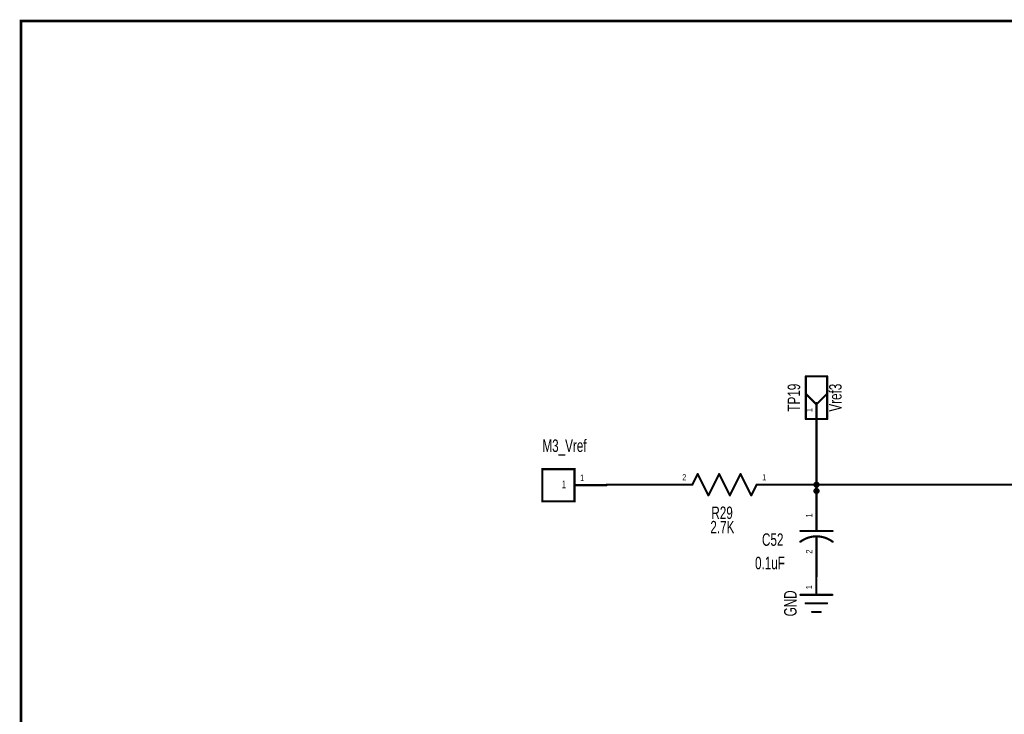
# Model space of a CAD drawing. Extents: x -2.4 to 9.1, y -2 to 6.1.
# Tile 2 of 7: x -2.4 to 2.2, y 2.8 to 6.1. Entities that reach past the tile are written whole.
import ezdxf
from ezdxf.enums import TextEntityAlignment as Align

# ---------------------------------------------------------------- set-up
doc = ezdxf.new("R2010")
doc.units = 0
for name, color, linetype in [('Element', 253, 'CONTINUOUS'), ('Net', 50, 'CONTINUOUS'), ('Pin', 50, 'CONTINUOUS'), ('Titles', 253, 'CONTINUOUS')]:
    doc.layers.add(name, color=color, linetype=linetype)

msp = doc.modelspace()

# ---------------------------------------------------------------- linework, layer by layer
at = {"layer": 'Element', "linetype": 'CONTINUOUS'}
for points, const_width in [([(1.2306, 4.391), (1.3306, 4.391)], 0.0098), ([(1.2306, 4.191), (1.2306, 4.391)], 0.0098), ([(1.3306, 4.391), (1.3306, 4.191)], 0.0098), ([(1.2306, 4.3098), (1.2806, 4.2598)], 0.0098), ([(1.3306, 4.3098), (1.2806, 4.2598)], 0.0098), ([(1.2806, 4.266), (1.2806, 4.191)], 0.0098), ([(1.3306, 4.191), (1.2306, 4.191)], 0.0098), ([(0.1499, 3.9569), (0, 3.9569), (0, 3.8069), (0.1499, 3.8069), (0.1499, 3.9569)], 0.0098), ([(0.7257, 3.9343), (0.7007, 3.8843)], 0.0098), ([(0.7757, 3.8343), (0.7257, 3.9343)], 0.0098), ([(0.8257, 3.9343), (0.7757, 3.8343)], 0.0098), ([(0.8757, 3.8343), (0.8257, 3.9343)], 0.0098), ([(0.9257, 3.9343), (0.8757, 3.8343)], 0.0098), ([(0.9757, 3.8343), (0.9257, 3.9343)], 0.0098), ([(1.0007, 3.8843), (0.9757, 3.8343)], 0.0098), ([(1.2806, 3.7049), (1.2806, 3.6679)], 0.0098), ([(1.3559, 3.6177), (1.3493, 3.6224), (1.3424, 3.6266), (1.3352, 3.6303), (1.3279, 3.6336), (1.3203, 3.6364), (1.3126, 3.6387), (1.3047, 3.6405), (1.2967, 3.6418), (1.2887, 3.6426), (1.2806, 3.6429), (1.2726, 3.6426), (1.2645, 3.6418), (1.2566, 3.6405), (1.2487, 3.6387), (1.241, 3.6364), (1.2334, 3.6336), (1.226, 3.6303), (1.2189, 3.6266), (1.212, 3.6223), (1.2054, 3.6177)], 0.01), ([(1.2056, 3.6679), (1.3556, 3.6679)], 0.0098), ([(1.2806, 3.6429), (1.2806, 3.6049)], 0.0098), ([(1.2051, 3.3696), (1.3551, 3.3696)], 0.0098), ([(1.2301, 3.3296), (1.3301, 3.3296)], 0.0098), ([(1.2601, 3.2896), (1.3001, 3.2896)], 0.0098)]:
    msp.add_lwpolyline(points, dxfattribs=dict(at, const_width=const_width))
for points, const_width in [([(1.2282, 4.391, 1), (1.2331, 4.391, 1), (1.2282, 4.391, 1)], 0.0049), ([(1.2282, 4.391, 1), (1.2331, 4.391, 1), (1.2282, 4.391, 1)], 0.0049), ([(1.3282, 4.391, 1), (1.3331, 4.391, 1), (1.3282, 4.391, 1)], 0.0049), ([(1.3282, 4.391, 1), (1.3331, 4.391, 1), (1.3282, 4.391, 1)], 0.0049), ([(1.2282, 4.3098, 1), (1.2331, 4.3098, 1), (1.2282, 4.3098, 1)], 0.0049), ([(1.3282, 4.3098, 1), (1.3331, 4.3098, 1), (1.3282, 4.3098, 1)], 0.0049), ([(1.2782, 4.266, 1), (1.2831, 4.266, 1), (1.2782, 4.266, 1)], 0.0049), ([(1.2782, 4.2598, 1), (1.2831, 4.2598, 1), (1.2782, 4.2598, 1)], 0.0049), ([(1.2782, 4.2598, 1), (1.2831, 4.2598, 1), (1.2782, 4.2598, 1)], 0.0049), ([(1.2282, 4.191, 1), (1.2331, 4.191, 1), (1.2282, 4.191, 1)], 0.0049), ([(1.2282, 4.191, 1), (1.2331, 4.191, 1), (1.2282, 4.191, 1)], 0.0049), ([(1.2782, 4.191, 1), (1.2831, 4.191, 1), (1.2782, 4.191, 1)], 0.0049), ([(1.3282, 4.191, 1), (1.3331, 4.191, 1), (1.3282, 4.191, 1)], 0.0049), ([(1.3282, 4.191, 1), (1.3331, 4.191, 1), (1.3282, 4.191, 1)], 0.0049), ([(0.7232, 3.9343, 1), (0.7282, 3.9343, 1), (0.7232, 3.9343, 1)], 0.0049), ([(0.7232, 3.9343, 1), (0.7282, 3.9343, 1), (0.7232, 3.9343, 1)], 0.0049), ([(0.8232, 3.9343, 1), (0.8282, 3.9343, 1), (0.8232, 3.9343, 1)], 0.0049), ([(0.8232, 3.9343, 1), (0.8282, 3.9343, 1), (0.8232, 3.9343, 1)], 0.0049), ([(0.9232, 3.9343, 1), (0.9282, 3.9343, 1), (0.9232, 3.9343, 1)], 0.0049), ([(0.9232, 3.9343, 1), (0.9282, 3.9343, 1), (0.9232, 3.9343, 1)], 0.0049), ([(0.6982, 3.8843, 1), (0.7032, 3.8843, 1), (0.6982, 3.8843, 1)], 0.0049), ([(0.9982, 3.8843, 1), (1.0032, 3.8843, 1), (0.9982, 3.8843, 1)], 0.0049), ([(0.7732, 3.8343, 1), (0.7782, 3.8343, 1), (0.7732, 3.8343, 1)], 0.0049), ([(0.7732, 3.8343, 1), (0.7782, 3.8343, 1), (0.7732, 3.8343, 1)], 0.0049), ([(0.8732, 3.8343, 1), (0.8782, 3.8343, 1), (0.8732, 3.8343, 1)], 0.0049), ([(0.8732, 3.8343, 1), (0.8782, 3.8343, 1), (0.8732, 3.8343, 1)], 0.0049), ([(0.9732, 3.8343, 1), (0.9782, 3.8343, 1), (0.9732, 3.8343, 1)], 0.0049), ([(0.9732, 3.8343, 1), (0.9782, 3.8343, 1), (0.9732, 3.8343, 1)], 0.0049), ([(1.2782, 3.7049, 1), (1.2831, 3.7049, 1), (1.2782, 3.7049, 1)], 0.0049), ([(1.2032, 3.6679, 1), (1.2081, 3.6679, 1), (1.2032, 3.6679, 1)], 0.0049), ([(1.2782, 3.6679, 1), (1.2831, 3.6679, 1), (1.2782, 3.6679, 1)], 0.0049), ([(1.2782, 3.6429, 1), (1.2831, 3.6429, 1), (1.2782, 3.6429, 1)], 0.0049), ([(1.3532, 3.6679, 1), (1.3581, 3.6679, 1), (1.3532, 3.6679, 1)], 0.0049), ([(1.2029, 3.6177, 1), (1.2079, 3.6177, 1), (1.2029, 3.6177, 1)], 0.005), ([(1.2782, 3.6049, 1), (1.2831, 3.6049, 1), (1.2782, 3.6049, 1)], 0.0049), ([(1.3534, 3.6177, 1), (1.3584, 3.6177, 1), (1.3534, 3.6177, 1)], 0.005), ([(1.2027, 3.3696, 1), (1.2076, 3.3696, 1), (1.2027, 3.3696, 1)], 0.0049), ([(1.3527, 3.3696, 1), (1.3576, 3.3696, 1), (1.3527, 3.3696, 1)], 0.0049), ([(1.2277, 3.3296, 1), (1.2326, 3.3296, 1), (1.2277, 3.3296, 1)], 0.0049), ([(1.3277, 3.3296, 1), (1.3326, 3.3296, 1), (1.3277, 3.3296, 1)], 0.0049), ([(1.2577, 3.2896, 1), (1.2626, 3.2896, 1), (1.2577, 3.2896, 1)], 0.0049), ([(1.2977, 3.2896, 1), (1.3026, 3.2896, 1), (1.2977, 3.2896, 1)], 0.0049)]:
    msp.add_lwpolyline(points, format="xyb", dxfattribs=dict(at, const_width=const_width))
at = {"layer": 'Net', "linetype": 'CONTINUOUS', "const_width": 0.0098}
for points in [[(1.2806, 4.116), (1.2806, 3.8549)], [(0.2999, 3.8843), (0.5507, 3.8843)], [(1.1507, 3.8843), (1.2806, 3.8843)], [(1.2708, 3.8843), (1.2713, 3.8813), (1.2727, 3.8785), (1.2748, 3.8763), (1.2776, 3.8749), (1.2806, 3.8745), (1.2837, 3.8749), (1.2864, 3.8763), (1.2886, 3.8785), (1.29, 3.8813), (1.2905, 3.8843), (1.29, 3.8873), (1.2886, 3.8901), (1.2864, 3.8923), (1.2837, 3.8937), (1.2806, 3.8941), (1.2776, 3.8937), (1.2748, 3.8923), (1.2727, 3.8901), (1.2713, 3.8873), (1.2708, 3.8843)], [(1.2708, 3.8549), (1.2713, 3.8518), (1.2727, 3.8491), (1.2749, 3.8469), (1.2776, 3.8455), (1.2806, 3.845), (1.2837, 3.8455), (1.2864, 3.8469), (1.2886, 3.8491), (1.29, 3.8518), (1.2905, 3.8549), (1.29, 3.8579), (1.2886, 3.8607), (1.2864, 3.8628), (1.2837, 3.8642), (1.2806, 3.8647), (1.2776, 3.8642), (1.2749, 3.8628), (1.2727, 3.8607), (1.2713, 3.8579), (1.2708, 3.8549)], [(1.2806, 3.8843), (1.2806, 3.8549)], [(2.2735, 3.8843), (1.2806, 3.8843)], [(1.2806, 3.8549), (1.2806, 3.8549)], [(1.2806, 3.5196), (1.2806, 3.4549)]]:
    msp.add_lwpolyline(points, dxfattribs=at)
at = {"layer": 'Net', "linetype": 'CONTINUOUS', "const_width": 0.0049}
for points in [[(1.2782, 4.116, 1), (1.2831, 4.116, 1), (1.2782, 4.116, 1)], [(0.2974, 3.8843, 1), (0.3024, 3.8843, 1), (0.2974, 3.8843, 1)], [(0.5482, 3.8843, 1), (0.5532, 3.8843, 1), (0.5482, 3.8843, 1)], [(1.1482, 3.8843, 1), (1.1532, 3.8843, 1), (1.1482, 3.8843, 1)], [(1.2683, 3.8843, 1), (1.2732, 3.8843, 1), (1.2683, 3.8843, 1)], [(1.2782, 3.8843, 1), (1.2831, 3.8843, 1), (1.2782, 3.8843, 1)], [(1.2782, 3.8843, 1), (1.2831, 3.8843, 1), (1.2782, 3.8843, 1)], [(1.2782, 3.8843, 1), (1.2831, 3.8843, 1), (1.2782, 3.8843, 1)], [(1.2683, 3.8549, 1), (1.2733, 3.8549, 1), (1.2683, 3.8549, 1)], [(1.2782, 3.8549, 1), (1.2831, 3.8549, 1), (1.2782, 3.8549, 1)], [(1.2782, 3.8549, 1), (1.2831, 3.8549, 1), (1.2782, 3.8549, 1)], [(1.2782, 3.8549, 1), (1.2831, 3.8549, 1), (1.2782, 3.8549, 1)], [(1.2782, 3.5196, 1), (1.2831, 3.5196, 1), (1.2782, 3.5196, 1)], [(1.2782, 3.4549, 1), (1.2831, 3.4549, 1), (1.2782, 3.4549, 1)]]:
    msp.add_lwpolyline(points, format="xyb", dxfattribs=at)
at = {"layer": 'Pin', "linetype": 'CONTINUOUS', "const_width": 0.0098}
for points in [[(1.2806, 4.266), (1.2806, 4.116)], [(0.1499, 3.8819), (0.2999, 3.8819)], [(0.7007, 3.8843), (0.5507, 3.8843)], [(1.0007, 3.8843), (1.1507, 3.8843)], [(1.2806, 3.7049), (1.2806, 3.8549)], [(1.2806, 3.6049), (1.2806, 3.4549)], [(1.2801, 3.3696), (1.2801, 3.5196)]]:
    msp.add_lwpolyline(points, dxfattribs=at)
at = {"layer": 'Pin', "linetype": 'CONTINUOUS', "const_width": 0.0049}
for points in [[(1.2782, 4.266, 1), (1.2831, 4.266, 1), (1.2782, 4.266, 1)], [(1.2782, 4.116, 1), (1.2831, 4.116, 1), (1.2782, 4.116, 1)], [(0.1474, 3.8819, 1), (0.1524, 3.8819, 1), (0.1474, 3.8819, 1)], [(0.2974, 3.8819, 1), (0.3024, 3.8819, 1), (0.2974, 3.8819, 1)], [(0.5482, 3.8843, 1), (0.5532, 3.8843, 1), (0.5482, 3.8843, 1)], [(0.6982, 3.8843, 1), (0.7032, 3.8843, 1), (0.6982, 3.8843, 1)], [(0.9982, 3.8843, 1), (1.0032, 3.8843, 1), (0.9982, 3.8843, 1)], [(1.1482, 3.8843, 1), (1.1532, 3.8843, 1), (1.1482, 3.8843, 1)], [(1.2782, 3.8549, 1), (1.2831, 3.8549, 1), (1.2782, 3.8549, 1)], [(1.2782, 3.7049, 1), (1.2831, 3.7049, 1), (1.2782, 3.7049, 1)], [(1.2782, 3.6049, 1), (1.2831, 3.6049, 1), (1.2782, 3.6049, 1)], [(1.2777, 3.5196, 1), (1.2826, 3.5196, 1), (1.2777, 3.5196, 1)], [(1.2782, 3.4549, 1), (1.2831, 3.4549, 1), (1.2782, 3.4549, 1)], [(1.2777, 3.3696, 1), (1.2826, 3.3696, 1), (1.2777, 3.3696, 1)]]:
    msp.add_lwpolyline(points, format="xyb", dxfattribs=at)
at = {"layer": 'Titles', "linetype": 'CONTINUOUS', "const_width": 0.0131}
msp.add_lwpolyline([(9.0572, -2.0171), (-2.4358, -2.0171), (-2.4358, 6.0509), (9.0572, 6.0509), (9.0572, -2.0171)], dxfattribs=at)

# ---------------------------------------------------------------- texts
at = {"layer": 'Element', "width": 0.7}
for s, p in [('TP19', (1.2216, 4.291)), ('GND', (1.2051, 3.3296))]:
    msp.add_text(s, height=0.0583, rotation=90, dxfattribs=at).set_placement(p, align=Align.BOTTOM_CENTER)
msp.add_text('Vref3', height=0.0583, rotation=90, dxfattribs=at).set_placement((1.3397, 4.291), align=Align.TOP_CENTER)
for s, p in [('M3_Vref', (0.1032, 4.0198)), ('R29', (0.8395, 3.7064)), ('C52', (1.076, 3.5811)), ('0.1uF', (1.0633, 3.4717))]:
    msp.add_text(s, height=0.0583, dxfattribs=at).set_placement(p, align=Align.BOTTOM_CENTER)
msp.add_text('2.7K', height=0.0583, dxfattribs=at).set_placement((0.8408, 3.715), align=Align.TOP_CENTER)
at = {"layer": 'Pin', "width": 0.7}
for s, p in [('1', (1.2314, 4.2234)), ('1', (1.2314, 3.7311)), ('2', (1.2314, 3.5622)), ('1', (1.2309, 3.3958))]:
    msp.add_text(s, height=0.0292, rotation=90, dxfattribs=at).set_placement(p, align=Align.TOP_LEFT)
for s, height, p in [('1', 0.0292, (0.1761, 3.9311)), ('2', 0.0292, (0.6531, 3.9335)), ('1', 0.0292, (1.0269, 3.9335)), ('1', 0.0365, (0.0908, 3.9038))]:
    msp.add_text(s, height=height, dxfattribs=at).set_placement(p, align=Align.TOP_LEFT)

doc.saveas('drawing.dxf')
